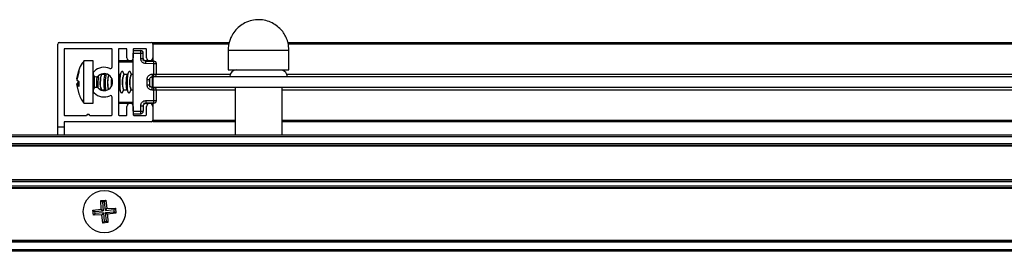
# Model space of a CAD drawing. Header units: millimetres. Extents: x 5660.967 to 5661.687, y 5268.583 to 5269.483.
# Tile 2 of 10: x 5661.313 to 5661.499, y 5268.584 to 5268.628. Entities that reach past the tile are written whole.
import ezdxf

# ---------------------------------------------------------------- set-up
doc = ezdxf.new("R2010")
doc.units = ezdxf.units.MM
doc.layers.add('SANINDUSA', color=3, linetype='Continuous')

msp = doc.modelspace()

# ---------------------------------------------------------------- linework, layer by layer
at = {"layer": 'SANINDUSA'}
for p, q in [((5661.320397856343, 5268.607358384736), (5661.320397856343, 5268.623058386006)), ((5661.320697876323, 5268.623358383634), (5661.338097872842, 5268.623358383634)), ((5661.321597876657, 5268.622058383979), (5661.321597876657, 5268.609658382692)), ((5661.330597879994, 5268.622158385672), (5661.321697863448, 5268.622158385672)), ((5661.330697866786, 5268.61871670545), (5661.330697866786, 5268.622058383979)), ((5661.331897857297, 5268.622058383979), (5661.331897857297, 5268.609658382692)), ((5661.333397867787, 5268.622158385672), (5661.331997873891, 5268.622158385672)), ((5661.333497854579, 5268.620458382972), (5661.333497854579, 5268.622058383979)), ((5661.334697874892, 5268.622058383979), (5661.334697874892, 5268.620458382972)), ((5661.337097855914, 5268.622158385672), (5661.334797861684, 5268.622158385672)), ((5661.337197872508, 5268.620458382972), (5661.337197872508, 5268.622058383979)), ((5661.338397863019, 5268.623358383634), (5661.352849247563, 5268.623358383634)), ((5661.338397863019, 5268.623358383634), (5661.338397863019, 5268.623058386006)), ((5661.338397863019, 5268.623058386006), (5661.338397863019, 5268.620458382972)), ((5661.352772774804, 5268.623058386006), (5661.338397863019, 5268.623058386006)), ((5661.363959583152, 5268.623358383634), (5661.612846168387, 5268.623358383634)), ((5661.612770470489, 5268.623058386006), (5661.364005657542, 5268.623058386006)), ((5661.334697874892, 5268.621858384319), (5661.336106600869, 5268.621833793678)), ((5661.334697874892, 5268.621358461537), (5661.336106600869, 5268.621333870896)), ((5661.334697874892, 5268.61035830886), (5661.334697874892, 5268.621358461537)), ((5661.336106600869, 5268.620349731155), (5661.336106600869, 5268.621333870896)), ((5661.336106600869, 5268.621333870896), (5661.336597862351, 5268.621333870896)), ((5661.336597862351, 5268.620349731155), (5661.336597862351, 5268.621333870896)), ((5661.338397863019, 5268.620458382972), (5661.338397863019, 5268.619826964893)), ((5661.352647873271, 5268.621908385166), (5661.352647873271, 5268.618158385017)), ((5661.352647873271, 5268.621908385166), (5661.354457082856, 5268.621908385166)), ((5661.354457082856, 5268.621908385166), (5661.364147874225, 5268.621908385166)), ((5661.364147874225, 5268.618158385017), (5661.364147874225, 5268.621908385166)), ((5661.327087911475, 5268.619858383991), (5661.325364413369, 5268.619858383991)), ((5661.325364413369, 5268.619809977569), (5661.325364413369, 5268.619858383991)), ((5661.325364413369, 5268.611858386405), (5661.325364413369, 5268.619809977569)), ((5661.327087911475, 5268.619809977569), (5661.327087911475, 5268.619858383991)), ((5661.327087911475, 5268.61185838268), (5661.327087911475, 5268.619809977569)), ((5661.334697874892, 5268.619658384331), (5661.331897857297, 5268.619658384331)), ((5661.334697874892, 5268.619858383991), (5661.332097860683, 5268.619858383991)), ((5661.336643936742, 5268.619858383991), (5661.336597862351, 5268.620071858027)), ((5661.338397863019, 5268.619858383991), (5661.336644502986, 5268.619858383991)), ((5661.337089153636, 5268.619849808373), (5661.338606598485, 5268.619823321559)), ((5661.338606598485, 5268.619323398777), (5661.337089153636, 5268.619349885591)), ((5661.338606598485, 5268.617372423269), (5661.338606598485, 5268.619323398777)), ((5661.339097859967, 5268.619323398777), (5661.338606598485, 5268.619323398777)), ((5661.339097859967, 5268.617372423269), (5661.339097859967, 5268.619323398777)), ((5661.324033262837, 5268.616513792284), (5661.324366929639, 5268.61804524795)), ((5661.324033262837, 5268.616477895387), (5661.324366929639, 5268.618040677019)), ((5661.324366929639, 5268.617890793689), (5661.324033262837, 5268.61630976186)), ((5661.324366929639, 5268.617815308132), (5661.324033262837, 5268.616255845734)), ((5661.324366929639, 5268.618040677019), (5661.324366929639, 5268.617890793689)), ((5661.327089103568, 5268.617496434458), (5661.327087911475, 5268.617518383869)), ((5661.327287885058, 5268.617011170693), (5661.327287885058, 5268.614705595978)), ((5661.328687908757, 5268.617295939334), (5661.328723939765, 5268.617297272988)), ((5661.328752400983, 5268.617318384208), (5661.328720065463, 5268.617385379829)), ((5661.329388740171, 5268.617318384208), (5661.328723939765, 5268.617318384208)), ((5661.328768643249, 5268.617318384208), (5661.328735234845, 5268.617390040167)), ((5661.329454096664, 5268.617437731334), (5661.329354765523, 5268.617256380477)), ((5661.332188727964, 5268.617318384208), (5661.331897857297, 5268.617318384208)), ((5661.332487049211, 5268.617862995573), (5661.332154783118, 5268.617256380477)), ((5661.332952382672, 5268.617318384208), (5661.332692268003, 5268.61785769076)), ((5661.332887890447, 5268.617295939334), (5661.332923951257, 5268.617297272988)), ((5661.33358872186, 5268.617318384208), (5661.332923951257, 5268.617318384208)), ((5661.333887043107, 5268.617862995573), (5661.333554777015, 5268.617256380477)), ((5661.334352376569, 5268.617318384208), (5661.334092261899, 5268.61785769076)), ((5661.334287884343, 5268.617295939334), (5661.334323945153, 5268.617297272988)), ((5661.334697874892, 5268.617318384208), (5661.334323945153, 5268.617318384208)), ((5661.338289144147, 5268.617366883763), (5661.338606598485, 5268.617372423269)), ((5661.338606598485, 5268.616872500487), (5661.338289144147, 5268.616866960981)), ((5661.338397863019, 5268.616858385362), (5661.338397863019, 5268.616868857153)), ((5661.638397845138, 5268.616858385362), (5661.338397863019, 5268.616858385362)), ((5661.338397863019, 5268.616858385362), (5661.338397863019, 5268.614858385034)), ((5661.338606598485, 5268.617372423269), (5661.339097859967, 5268.617372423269)), ((5661.339097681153, 5268.61735838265), (5661.35304785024, 5268.61735838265)), ((5661.352647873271, 5268.618158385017), (5661.364147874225, 5268.618158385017)), ((5661.3539584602, 5268.618158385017), (5661.3539584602, 5268.618125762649)), ((5661.355271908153, 5268.618158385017), (5661.355271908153, 5268.618091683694)), ((5661.3597113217, 5268.618158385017), (5661.3597113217, 5268.618091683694)), ((5661.362837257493, 5268.618158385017), (5661.362837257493, 5268.618091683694)), ((5661.363747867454, 5268.61735838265), (5661.613047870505, 5268.61735838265)), ((5661.324033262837, 5268.61630976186), (5661.324366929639, 5268.616004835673)), ((5661.324033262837, 5268.616255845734), (5661.324366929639, 5268.615820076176)), ((5661.324033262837, 5268.615460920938), (5661.324366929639, 5268.615896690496)), ((5661.324033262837, 5268.615407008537), (5661.324366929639, 5268.615711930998)), ((5661.324366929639, 5268.61545600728), (5661.324033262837, 5268.615407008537)), ((5661.324074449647, 5268.615211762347), (5661.324033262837, 5268.615407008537)), ((5661.324366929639, 5268.61530612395), (5661.324033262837, 5268.615238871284)), ((5661.324033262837, 5268.615238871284), (5661.324366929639, 5268.613676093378)), ((5661.324366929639, 5268.615050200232), (5661.324033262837, 5268.615238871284)), ((5661.324033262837, 5268.615202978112), (5661.324366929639, 5268.613671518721)), ((5661.324366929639, 5268.616004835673), (5661.324366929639, 5268.615050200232)), ((5661.324366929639, 5268.615711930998), (5661.324366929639, 5268.616004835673)), ((5661.33079454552, 5268.61575539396), (5661.330797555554, 5268.615889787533)), ((5661.33730659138, 5268.615349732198), (5661.33730659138, 5268.616367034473)), ((5661.337810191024, 5268.614900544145), (5661.337794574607, 5268.615320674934)), ((5661.337797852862, 5268.616367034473), (5661.337797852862, 5268.615349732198)), ((5661.338289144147, 5268.614849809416), (5661.338606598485, 5268.614844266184)), ((5661.638397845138, 5268.614858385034), (5661.338397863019, 5268.614858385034)), ((5661.338397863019, 5268.614847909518), (5661.338397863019, 5268.614858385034)), ((5661.353947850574, 5268.614858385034), (5661.353947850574, 5268.605854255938)), ((5661.36284786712, 5268.605854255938), (5661.36284786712, 5268.614858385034)), ((5661.327087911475, 5268.614198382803), (5661.327089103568, 5268.614220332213)), ((5661.328654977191, 5268.614398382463), (5661.32932341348, 5268.614398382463)), ((5661.328661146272, 5268.614351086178), (5661.328687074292, 5268.614398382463)), ((5661.329275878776, 5268.614465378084), (5661.32936820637, 5268.614267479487)), ((5661.329291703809, 5268.614464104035), (5661.329385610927, 5268.614269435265)), ((5661.330697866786, 5268.609658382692), (5661.330697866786, 5268.613000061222)), ((5661.331897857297, 5268.614398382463), (5661.332123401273, 5268.614398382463)), ((5661.332091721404, 5268.614464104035), (5661.332383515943, 5268.613859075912)), ((5661.332588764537, 5268.613853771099), (5661.332887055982, 5268.614398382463)), ((5661.332854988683, 5268.614398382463), (5661.333523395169, 5268.614398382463)), ((5661.333491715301, 5268.614464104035), (5661.333783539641, 5268.613859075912)), ((5661.333988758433, 5268.613853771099), (5661.334287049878, 5268.614398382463)), ((5661.334254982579, 5268.614398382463), (5661.334697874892, 5268.614398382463)), ((5661.338606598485, 5268.614344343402), (5661.338289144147, 5268.614349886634)), ((5661.338606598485, 5268.61239337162), (5661.338606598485, 5268.614344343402)), ((5661.339097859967, 5268.614344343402), (5661.338606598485, 5268.614344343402)), ((5661.353947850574, 5268.614358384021), (5661.339097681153, 5268.614358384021)), ((5661.339097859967, 5268.61239337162), (5661.339097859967, 5268.614344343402)), ((5661.613947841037, 5268.614358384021), (5661.36284786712, 5268.614358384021)), ((5661.325364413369, 5268.61185838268), (5661.327087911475, 5268.61185838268)), ((5661.331897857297, 5268.612058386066), (5661.334697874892, 5268.612058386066)), ((5661.332097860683, 5268.61185838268), (5661.334697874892, 5268.61185838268)), ((5661.333497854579, 5268.609658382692), (5661.333497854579, 5268.611258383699)), ((5661.334697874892, 5268.611258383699), (5661.334697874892, 5268.609658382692)), ((5661.336106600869, 5268.610382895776), (5661.336106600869, 5268.611367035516)), ((5661.336597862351, 5268.611367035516), (5661.336597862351, 5268.610382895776)), ((5661.336644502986, 5268.61185838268), (5661.338397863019, 5268.61185838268)), ((5661.337089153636, 5268.612366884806), (5661.338606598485, 5268.61239337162)), ((5661.338606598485, 5268.611893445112), (5661.337089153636, 5268.611866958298)), ((5661.337197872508, 5268.609658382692), (5661.337197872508, 5268.611258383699)), ((5661.338397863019, 5268.611889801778), (5661.338397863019, 5268.611258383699)), ((5661.338397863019, 5268.611258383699), (5661.338397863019, 5268.608658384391)), ((5661.338606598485, 5268.61239337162), (5661.339097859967, 5268.61239337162)), ((5661.321697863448, 5268.609558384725), (5661.325847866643, 5268.609558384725)), ((5661.3264478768, 5268.609558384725), (5661.330597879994, 5268.609558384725)), ((5661.331997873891, 5268.609558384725), (5661.333397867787, 5268.609558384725)), ((5661.334697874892, 5268.61035830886), (5661.336106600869, 5268.610382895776)), ((5661.334697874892, 5268.609858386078), (5661.336106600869, 5268.609882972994)), ((5661.334797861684, 5268.609558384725), (5661.337097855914, 5268.609558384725)), ((5661.336106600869, 5268.610382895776), (5661.336597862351, 5268.610382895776)), ((5661.321597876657, 5268.607358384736), (5661.320397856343, 5268.607358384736)), ((5661.320397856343, 5268.605854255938), (5661.320397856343, 5268.607358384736)), ((5661.321597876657, 5268.60825838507), (5661.321597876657, 5268.607358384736)), ((5661.321597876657, 5268.607358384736), (5661.321597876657, 5268.605854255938)), ((5661.338097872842, 5268.608358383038), (5661.321697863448, 5268.608358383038)), ((5661.338397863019, 5268.608658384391), (5661.338397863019, 5268.608358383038)), ((5661.338397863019, 5268.608658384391), (5661.353947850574, 5268.608658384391)), ((5661.353947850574, 5268.608358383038), (5661.338397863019, 5268.608358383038)), ((5661.36284786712, 5268.608658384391), (5661.613947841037, 5268.608658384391)), ((5661.613947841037, 5268.608358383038), (5661.36284786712, 5268.608358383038)), ((5661.013033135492, 5268.605854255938), (5661.663033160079, 5268.605854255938)), ((5661.013033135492, 5268.605554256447), (5661.663033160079, 5268.605554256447)), ((5661.663033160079, 5268.604154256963), (5661.013033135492, 5268.604154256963)), ((5661.663033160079, 5268.60385425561), (5661.013033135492, 5268.60385425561)), ((5661.663033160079, 5268.60375425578), (5661.013033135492, 5268.60375425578)), ((5661.013033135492, 5268.597454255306), (5661.663033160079, 5268.597454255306)), ((5661.013033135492, 5268.597354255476), (5661.663033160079, 5268.597354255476)), ((5661.013033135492, 5268.597054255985), (5661.663033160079, 5268.597054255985)), ((5661.663033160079, 5268.596154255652), (5661.013033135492, 5268.596154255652)), ((5661.663033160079, 5268.595854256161), (5661.013033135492, 5268.595854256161)), ((5661.663033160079, 5268.595754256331), (5661.013033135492, 5268.595754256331)), ((5661.325360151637, 5268.592354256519), (5661.325362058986, 5268.592354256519)), ((5661.325362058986, 5268.592354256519), (5661.325364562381, 5268.592354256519)), ((5661.32583627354, 5268.593338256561), (5661.325759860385, 5268.593338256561)), ((5661.328552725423, 5268.593432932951), (5661.329514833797, 5268.593523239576)), ((5661.328642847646, 5268.591843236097), (5661.328552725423, 5268.593432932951)), ((5661.328552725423, 5268.593432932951), (5661.328854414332, 5268.593183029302)), ((5661.329264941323, 5268.593221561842), (5661.328854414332, 5268.593183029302)), ((5661.328854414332, 5268.593183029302), (5661.329008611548, 5268.591540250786)), ((5661.329264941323, 5268.593221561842), (5661.329514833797, 5268.593523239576)), ((5661.329419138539, 5268.591578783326), (5661.329264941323, 5268.593221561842)), ((5661.329514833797, 5268.593523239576), (5661.329722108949, 5268.591944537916)), ((5661.332706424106, 5268.593338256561), (5661.332630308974, 5268.593338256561)), ((5661.333101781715, 5268.592354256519), (5661.333104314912, 5268.592354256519)), ((5661.333104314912, 5268.592354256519), (5661.333106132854, 5268.592354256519)), ((5661.325361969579, 5268.590354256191), (5661.325360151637, 5268.590354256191)), ((5661.325364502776, 5268.590354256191), (5661.325361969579, 5268.590354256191)), ((5661.327064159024, 5268.591635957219), (5661.328642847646, 5268.591843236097)), ((5661.327064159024, 5268.591635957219), (5661.327365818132, 5268.59138605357)), ((5661.327154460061, 5268.590673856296), (5661.327064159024, 5268.591635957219)), ((5661.327404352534, 5268.590975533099), (5661.327154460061, 5268.590673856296)), ((5661.32874414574, 5268.590763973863), (5661.327154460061, 5268.590673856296)), ((5661.327365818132, 5268.59138605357), (5661.329008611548, 5268.591540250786)), ((5661.327365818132, 5268.59138605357), (5661.327404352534, 5268.590975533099)), ((5661.329047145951, 5268.591129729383), (5661.327404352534, 5268.590975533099)), ((5661.328642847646, 5268.591843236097), (5661.329008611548, 5268.591540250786)), ((5661.329047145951, 5268.591129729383), (5661.32874414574, 5268.590763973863)), ((5661.328951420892, 5268.589185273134), (5661.32874414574, 5268.590763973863)), ((5661.329047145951, 5268.591129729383), (5661.329201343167, 5268.589486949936)), ((5661.329419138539, 5268.591578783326), (5661.329722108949, 5268.591944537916)), ((5661.329419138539, 5268.591578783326), (5661.331061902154, 5268.59173297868)), ((5661.329457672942, 5268.591168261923), (5661.331100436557, 5268.59132245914)), ((5661.329611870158, 5268.589525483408), (5661.329457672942, 5268.591168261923)), ((5661.329457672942, 5268.591168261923), (5661.329823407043, 5268.590865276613)), ((5661.329722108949, 5268.591944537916), (5661.33131182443, 5268.592034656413)), ((5661.331402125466, 5268.591072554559), (5661.329823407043, 5268.590865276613)), ((5661.329823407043, 5268.590865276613), (5661.329913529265, 5268.589275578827)), ((5661.331061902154, 5268.59173297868), (5661.33131182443, 5268.592034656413)), ((5661.331100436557, 5268.59132245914), (5661.331061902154, 5268.59173297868)), ((5661.331402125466, 5268.591072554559), (5661.331100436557, 5268.59132245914)), ((5661.33131182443, 5268.592034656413), (5661.331402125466, 5268.591072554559)), ((5661.333104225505, 5268.590354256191), (5661.33310172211, 5268.590354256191)), ((5661.333106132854, 5268.590354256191), (5661.333104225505, 5268.590354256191)), ((5661.325759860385, 5268.589370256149), (5661.325835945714, 5268.589370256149)), ((5661.329201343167, 5268.589486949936), (5661.328951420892, 5268.589185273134)), ((5661.329913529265, 5268.589275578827), (5661.328951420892, 5268.589185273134)), ((5661.329201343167, 5268.589486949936), (5661.329611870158, 5268.589525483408)), ((5661.329913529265, 5268.589275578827), (5661.329611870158, 5268.589525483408)), ((5661.332706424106, 5268.589370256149), (5661.332630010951, 5268.589370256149)), ((5661.013033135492, 5268.585954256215), (5661.663033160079, 5268.585954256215)), ((5661.663033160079, 5268.585854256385), (5661.013033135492, 5268.585854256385)), ((5661.663033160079, 5268.585554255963), (5661.013033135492, 5268.585554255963)), ((5661.663033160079, 5268.584154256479), (5661.013033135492, 5268.584154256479)), ((5661.663033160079, 5268.583854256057), (5661.013033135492, 5268.583854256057))]:
    msp.add_line(p, q, dxfattribs=at)
at = {"layer": 'SANINDUSA', "flags": 128}
for points in [[(5661.332588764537, 5268.613853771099), (5661.332537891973, 5268.613783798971), (5661.332405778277, 5268.613818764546), (5661.33229378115, 5268.614164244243), (5661.332218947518, 5268.614767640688), (5661.33219266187, 5268.615537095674), (5661.332218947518, 5268.616355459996), (5661.33229378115, 5268.617098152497), (5661.332405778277, 5268.617652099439), (5661.332537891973, 5268.617932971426), (5661.332670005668, 5268.617898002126), (5661.332692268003, 5268.61785769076)], [(5661.333988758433, 5268.613853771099), (5661.333937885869, 5268.613783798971), (5661.333805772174, 5268.613818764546), (5661.333693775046, 5268.614164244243), (5661.333618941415, 5268.614767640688), (5661.333592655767, 5268.615537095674), (5661.333618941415, 5268.616355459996), (5661.333693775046, 5268.617098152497), (5661.333805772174, 5268.617652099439), (5661.333937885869, 5268.617932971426), (5661.334070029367, 5268.617898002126), (5661.334092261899, 5268.61785769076)], [(5661.337797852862, 5268.615900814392), (5661.337818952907, 5268.616355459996), (5661.337834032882, 5268.616560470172)]]:
    msp.add_lwpolyline(points, dxfattribs=at)
at = {"layer": 'SANINDUSA'}
msp.add_circle((5661.32923313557, 5268.591354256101), 0.004000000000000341, dxfattribs=at)
for centre, radius, start, end in [((5661.320697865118, 5268.623058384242), 0.0003000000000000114, 90, 180), ((5661.321697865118, 5268.622058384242), 9.999999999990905e-05, 90, 180), ((5661.330597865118, 5268.622058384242), 0.0001000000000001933, 0, 90), ((5661.331997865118, 5268.622058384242), 0.0001000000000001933, 90, 180), ((5661.333397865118, 5268.622058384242), 0.0001000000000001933, 0, 90), ((5661.334797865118, 5268.622058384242), 0.0001000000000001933, 90, 180), ((5661.337097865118, 5268.622058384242), 0.0001000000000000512, 0, 90), ((5661.338097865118, 5268.623058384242), 0.0003000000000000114, 0, 90), ((5661.334097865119, 5268.620458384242), 0.0006000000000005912, 180, 0), ((5661.336097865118, 5268.621333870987), 0.0005000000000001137, 0, 88.99999999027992), ((5661.328900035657, 5268.621583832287), 0.00721089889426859, 358.0134789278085, 1.986521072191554), ((5661.337797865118, 5268.620458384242), 0.0006000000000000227, 180, 0), ((5661.329197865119, 5268.615858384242), 0.002800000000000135, 67.22602761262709, 133.3417582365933), ((5661.330397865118, 5268.618716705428), 0.0003000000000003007, 247.2260276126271, 0), ((5661.332097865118, 5268.619658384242), 0.0002000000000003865, 90, 180), ((5661.338597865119, 5268.619323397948), 0.0005000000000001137, 0, 88.99999999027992), ((5661.331400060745, 5268.619573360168), 0.00721087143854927, 358.0134713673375, 1.986528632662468), ((5661.327687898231, 5268.617458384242), 0.0005999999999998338, 133.3417582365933, 313.3417582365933), ((5661.339579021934, 5268.61556683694), 0.01158764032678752, 172.8701350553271, 184.0009188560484), ((5661.329197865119, 5268.615858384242), 0.001600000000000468, 226.6582417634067, 133.3417582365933), ((5661.332076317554, 5268.615828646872), 0.003692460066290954, 156.585801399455, 202.7895405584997), ((5661.339450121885, 5268.615609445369), 0.01006514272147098, 169.6406879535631, 187.5774182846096), ((5661.334919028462, 5268.615731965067), 0.005104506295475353, 163.040025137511, 194.4283388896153), ((5661.336276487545, 5268.615828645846), 0.003692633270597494, 156.5869477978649, 202.7883941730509), ((5661.337676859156, 5268.615828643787), 0.003692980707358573, 156.5892470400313, 202.7860949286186), ((5661.345484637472, 5268.615667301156), 0.00724592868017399, 170.4630814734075, 186.3769256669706), ((5661.338597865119, 5268.617372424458), 0.000500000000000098, 271.0000000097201, 0), ((5661.331400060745, 5268.617122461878), 0.00721087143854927, 358.0134713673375, 1.986528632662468), ((5661.354247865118, 5268.616858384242), 0.001300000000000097, 90, 180), ((5661.362547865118, 5268.616858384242), 0.001299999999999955, 0, 77.13719355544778), ((5661.327687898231, 5268.614258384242), 0.0005999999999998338, 46.65824176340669, 226.6582417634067), ((5661.338597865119, 5268.614344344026), 0.000499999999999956, 0, 88.99999999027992), ((5661.331400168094, 5268.614594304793), 0.007210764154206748, 358.0134418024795, 1.986558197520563), ((5661.329197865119, 5268.615858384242), 0.002800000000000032, 226.6582417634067, 292.7739723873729), ((5661.330397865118, 5268.613000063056), 0.0003000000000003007, 0, 112.7739723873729), ((5661.332097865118, 5268.612058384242), 0.0002000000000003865, 180, 270), ((5661.334097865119, 5268.611258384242), 0.0006000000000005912, 0, 180), ((5661.337797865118, 5268.611258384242), 0.0006000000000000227, 0, 180), ((5661.338597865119, 5268.612393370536), 0.0005000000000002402, 271.0000000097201, 0), ((5661.331399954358, 5268.612143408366), 0.007210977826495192, 358.0134858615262, 1.986514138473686), ((5661.321697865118, 5268.609658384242), 0.0001000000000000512, 180, 270), ((5661.326147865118, 5268.609433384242), 0.0003250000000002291, 22.61986497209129, 157.3801350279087), ((5661.330597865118, 5268.609658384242), 0.0001000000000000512, 270, 0), ((5661.331997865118, 5268.609658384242), 0.0001000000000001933, 180, 270), ((5661.333397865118, 5268.609658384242), 0.0001000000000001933, 270, 0), ((5661.334797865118, 5268.609658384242), 0.0001000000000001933, 180, 270), ((5661.336097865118, 5268.610382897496), 0.0005000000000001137, 271.0000000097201, 0), ((5661.328900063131, 5268.610132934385), 0.007210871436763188, 358.0134713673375, 1.986528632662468), ((5661.337097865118, 5268.609658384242), 0.0001000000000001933, 270, 0), ((5661.321697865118, 5268.608258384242), 9.999999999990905e-05, 90, 180), ((5661.338097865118, 5268.608658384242), 0.0003000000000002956, 270, 0)]:
    msp.add_arc(centre, radius, start, end, dxfattribs=at)
for centre, major_axis, ratio, start_param, end_param in [((5661.328692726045, 5268.615858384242), (3.879291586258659e-05, 0.001459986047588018), 0.164536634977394, 0.1799477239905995, 3.14596448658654), ((5661.330092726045, 5268.615858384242), (3.879291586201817e-05, 0.001459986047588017), 0.1645366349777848, 0.3763882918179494, 2.842093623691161), ((5661.332892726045, 5268.615858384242), (3.879291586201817e-05, 0.001459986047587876), 0.1645366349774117, 0.1799477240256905, 3.145964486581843), ((5661.334292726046, 5268.615858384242), (3.879291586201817e-05, 0.001459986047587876), 0.1645366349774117, 0.1799477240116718, 3.145964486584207), ((5661.338492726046, 5268.615858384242), (3.87929158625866e-05, 0.001459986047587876), 0.1645366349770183, 0.7404718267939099, 2.308130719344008)]:
    msp.add_ellipse(centre, major_axis=major_axis, ratio=ratio, start_param=start_param, end_param=end_param, dxfattribs=at)
for points, knots in [([(5661.364147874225, 5268.621908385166), (5661.364115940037, 5268.622380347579), (5661.364070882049, 5268.623046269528), (5661.363774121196, 5268.623993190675), (5661.363412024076, 5268.624784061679), (5661.362806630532, 5268.625653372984), (5661.361991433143, 5268.626448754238), (5661.360967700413, 5268.627102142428), (5661.359774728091, 5268.627540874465), (5661.358468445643, 5268.627709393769), (5661.357116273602, 5268.627569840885), (5661.355846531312, 5268.627118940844), (5661.354742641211, 5268.626407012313), (5661.353868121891, 5268.625520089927), (5661.353283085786, 5268.624600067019), (5661.352923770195, 5268.623726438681), (5661.352696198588, 5268.622865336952), (5661.352665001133, 5268.622247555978), (5661.352647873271, 5268.621908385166)], [0, 0, 0, 0, 0.0782660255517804, 0.1104305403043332, 0.1645447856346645, 0.2223852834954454, 0.2856593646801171, 0.3528074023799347, 0.4229379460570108, 0.4954304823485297, 0.5700474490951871, 0.6470435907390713, 0.7173888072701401, 0.7868301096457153, 0.8526648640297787, 0.8973622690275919, 0.9436503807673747, 1, 1, 1, 1]), ([(5661.337089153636, 5268.619349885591), (5661.336964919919, 5268.619365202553), (5661.336773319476, 5268.619388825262), (5661.336544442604, 5268.619514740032), (5661.336388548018, 5268.619643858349), (5661.336262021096, 5268.619802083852), (5661.336140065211, 5268.620033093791), (5661.336119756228, 5268.620225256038), (5661.336106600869, 5268.620349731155)], [0, 0, 0, 0, 0.2397100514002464, 0.3696947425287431, 0.5000382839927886, 0.630010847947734, 0.7603356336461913, 1, 1, 1, 1]), ([(5661.336106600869, 5268.620349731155), (5661.336138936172, 5268.620349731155), (5661.336203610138, 5268.620349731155), (5661.336296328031, 5268.620349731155), (5661.336382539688, 5268.620349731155), (5661.336430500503, 5268.620349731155), (5661.336454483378, 5268.620349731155)], [0, 0, 0, 0, 0.2499943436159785, 0.5000146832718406, 0.7499816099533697, 1, 1, 1, 1]), ([(5661.336454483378, 5268.620349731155), (5661.336475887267, 5268.620349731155), (5661.336518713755, 5268.620349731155), (5661.336563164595, 5268.620349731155), (5661.336592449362, 5268.620349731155), (5661.336596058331, 5268.620349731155), (5661.336597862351, 5268.620349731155)], [0, 0, 0, 0, 0.249900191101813, 0.5000188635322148, 0.7500737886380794, 0.9999999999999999, 0.9999999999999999, 0.9999999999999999, 0.9999999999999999]), ([(5661.336741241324, 5268.619999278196), (5661.33669914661, 5268.62005214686), (5661.33661713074, 5268.620155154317), (5661.33660417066, 5268.620286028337), (5661.336597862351, 5268.620349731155)], [0, 0, 0, 0, 0.513250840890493, 1, 1, 1, 1]), ([(5661.325355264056, 5268.619789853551), (5661.325251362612, 5268.619668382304), (5661.324838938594, 5268.619186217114), (5661.324506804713, 5268.618565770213), (5661.324381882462, 5268.618060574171), (5661.324371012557, 5268.618016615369)], [0, 0, 0, 0, 0.2351625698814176, 0.9334489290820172, 1, 1, 1, 1]), ([(5661.337089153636, 5268.619849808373), (5661.337056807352, 5268.619852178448), (5661.336992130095, 5268.619856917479), (5661.336899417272, 5268.619887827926), (5661.336813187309, 5268.619933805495), (5661.336765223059, 5268.619977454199), (5661.336741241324, 5268.619999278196)], [0, 0, 0, 0, 0.250055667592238, 0.4999929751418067, 0.7500005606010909, 0.9999999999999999, 0.9999999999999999, 0.9999999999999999, 0.9999999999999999]), ([(5661.337092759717, 5268.619703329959), (5661.337092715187, 5268.619725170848), (5661.337092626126, 5268.619768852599), (5661.337091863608, 5268.619814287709), (5661.33709075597, 5268.619844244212), (5661.337089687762, 5268.619847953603), (5661.337089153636, 5268.619849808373)], [0, 0, 0, 0, 0.2500124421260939, 0.5000245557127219, 0.7500022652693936, 1, 1, 1, 1]), ([(5661.337089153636, 5268.619349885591), (5661.337089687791, 5268.619382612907), (5661.33709075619, 5268.619448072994), (5661.337091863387, 5268.619542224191), (5661.337092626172, 5268.619629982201), (5661.337092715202, 5268.619678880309), (5661.337092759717, 5268.619703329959)], [0, 0, 0, 0, 0.2499897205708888, 0.500021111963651, 0.7500044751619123, 1, 1, 1, 1]), ([(5661.327819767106, 5268.614831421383), (5661.32781672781, 5268.614850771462), (5661.32779809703, 5268.614969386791), (5661.327784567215, 5268.615257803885), (5661.327777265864, 5268.615653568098), (5661.327785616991, 5268.61607069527), (5661.327812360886, 5268.616522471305), (5661.327845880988, 5268.616768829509), (5661.327862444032, 5268.616890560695)], [0, 0, 0, 0, 0.04175582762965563, 0.2559617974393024, 0.4020822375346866, 0.5815826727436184, 0.7932504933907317, 1, 1, 1, 1]), ([(5661.329299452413, 5268.614467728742), (5661.329284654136, 5268.614499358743), (5661.329248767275, 5268.614576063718), (5661.329207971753, 5268.614874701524), (5661.329183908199, 5268.615252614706), (5661.329177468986, 5268.615654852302), (5661.329185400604, 5268.616071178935), (5661.329213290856, 5268.616522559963), (5661.329261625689, 5268.616918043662), (5661.329313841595, 5268.617172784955), (5661.329349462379, 5268.617232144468), (5661.329361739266, 5268.617252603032)], [0, 0, 0, 0, 0.09144419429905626, 0.2217585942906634, 0.3508681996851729, 0.4389406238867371, 0.5471323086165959, 0.674712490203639, 0.8028391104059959, 0.9320474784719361, 1, 1, 1, 1]), ([(5661.330597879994, 5268.615099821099), (5661.330592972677, 5268.615167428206), (5661.330581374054, 5268.615327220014), (5661.330577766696, 5268.61565766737), (5661.330586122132, 5268.616065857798), (5661.330602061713, 5268.616393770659), (5661.330619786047, 5268.61653717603), (5661.330621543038, 5268.616551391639)], [0, 0, 0, 0, 0.1604854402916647, 0.3793130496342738, 0.6481296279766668, 0.9651194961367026, 1, 1, 1, 1]), ([(5661.332099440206, 5268.614467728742), (5661.332084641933, 5268.614499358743), (5661.33204875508, 5268.614576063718), (5661.332007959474, 5268.61487470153), (5661.331983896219, 5268.61525261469), (5661.331977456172, 5268.615654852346), (5661.331985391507, 5268.616071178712), (5661.332013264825, 5268.616522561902), (5661.332061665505, 5268.616918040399), (5661.332113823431, 5268.617172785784), (5661.3321494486, 5268.617232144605), (5661.332161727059, 5268.617252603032)], [0, 0, 0, 0, 0.0914442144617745, 0.2217586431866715, 0.350868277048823, 0.438940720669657, 0.5471324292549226, 0.674712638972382, 0.8028400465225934, 0.9320474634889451, 1, 1, 1, 1]), ([(5661.333499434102, 5268.614467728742), (5661.333484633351, 5268.614499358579), (5661.333448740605, 5268.614576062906), (5661.333408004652, 5268.614874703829), (5661.333383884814, 5268.615252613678), (5661.333377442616, 5268.615654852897), (5661.333385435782, 5268.616071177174), (5661.333413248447, 5268.616522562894), (5661.333461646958, 5268.616918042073), (5661.333513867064, 5268.617172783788), (5661.333549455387, 5268.61723214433), (5661.333561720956, 5268.617252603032)], [0, 0, 0, 0, 0.09144428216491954, 0.2217580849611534, 0.3508682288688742, 0.4389407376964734, 0.5471326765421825, 0.6747125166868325, 0.8028400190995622, 0.9320485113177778, 1, 1, 1, 1]), ([(5661.33730659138, 5268.616367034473), (5661.337319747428, 5268.616491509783), (5661.337340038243, 5268.616683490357), (5661.337461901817, 5268.616914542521), (5661.337588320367, 5268.61707263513), (5661.337744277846, 5268.617201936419), (5661.337973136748, 5268.617327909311), (5661.33816491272, 5268.617351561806), (5661.338289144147, 5268.617366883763)], [0, 0, 0, 0, 0.2396669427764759, 0.3696427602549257, 0.4999769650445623, 0.6299596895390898, 0.7602899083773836, 1, 1, 1, 1]), ([(5661.337797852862, 5268.616367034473), (5661.337804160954, 5268.616430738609), (5661.33781712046, 5268.616561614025), (5661.337899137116, 5268.616664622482), (5661.337941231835, 5268.616717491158)], [0, 0, 0, 0, 0.4867540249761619, 1, 1, 1, 1]), ([(5661.337941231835, 5268.616717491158), (5661.337965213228, 5268.616739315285), (5661.338013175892, 5268.616782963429), (5661.338099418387, 5268.616828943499), (5661.338192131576, 5268.616859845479), (5661.33825680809, 5268.616864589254), (5661.338289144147, 5268.616866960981)], [0, 0, 0, 0, 0.250001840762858, 0.5000024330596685, 0.7500182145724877, 1, 1, 1, 1]), ([(5661.338289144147, 5268.617366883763), (5661.338289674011, 5268.61733415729), (5661.338290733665, 5268.617268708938), (5661.338291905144, 5268.617174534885), (5661.33829260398, 5268.61708676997), (5661.338292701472, 5268.617037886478), (5661.338292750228, 5268.617013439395)], [0, 0, 0, 0, 0.2499971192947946, 0.4999591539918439, 0.7499249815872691, 0.9999999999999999, 0.9999999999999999, 0.9999999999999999, 0.9999999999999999]), ([(5661.338292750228, 5268.617013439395), (5661.338292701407, 5268.616991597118), (5661.338292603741, 5268.616947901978), (5661.338291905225, 5268.616902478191), (5661.338290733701, 5268.616872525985), (5661.338289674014, 5268.616868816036), (5661.338289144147, 5268.616866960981)], [0, 0, 0, 0, 0.2499237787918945, 0.4999686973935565, 0.7499733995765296, 1, 1, 1, 1]), ([(5661.33730659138, 5268.616367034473), (5661.337338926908, 5268.616367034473), (5661.337403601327, 5268.616367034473), (5661.337496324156, 5268.616367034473), (5661.337582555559, 5268.616367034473), (5661.337630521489, 5268.616367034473), (5661.337654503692, 5268.616367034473)], [0, 0, 0, 0, 0.249977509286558, 0.4999810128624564, 0.749998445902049, 1, 1, 1, 1]), ([(5661.338289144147, 5268.614349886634), (5661.338164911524, 5268.614365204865), (5661.337973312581, 5268.614388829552), (5661.337744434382, 5268.614514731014), (5661.337588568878, 5268.61464387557), (5661.33746200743, 5268.614802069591), (5661.337340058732, 5268.615033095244), (5661.33731974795, 5268.615225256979), (5661.33730659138, 5268.615349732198)], [0, 0, 0, 0, 0.2397098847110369, 0.3696948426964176, 0.5000228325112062, 0.6300077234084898, 0.7603327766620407, 1, 1, 1, 1]), ([(5661.33730659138, 5268.615349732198), (5661.337338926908, 5268.615349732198), (5661.337403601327, 5268.615349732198), (5661.337496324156, 5268.615349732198), (5661.337582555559, 5268.615349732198), (5661.337630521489, 5268.615349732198), (5661.337654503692, 5268.615349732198)], [0, 0, 0, 0, 0.249977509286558, 0.4999810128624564, 0.749998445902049, 1, 1, 1, 1]), ([(5661.337654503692, 5268.616367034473), (5661.33767590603, 5268.616367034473), (5661.337718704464, 5268.616367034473), (5661.337763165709, 5268.616367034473), (5661.337792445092, 5268.616367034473), (5661.337796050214, 5268.616367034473), (5661.337797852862, 5268.616367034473)], [0, 0, 0, 0, 0.2499945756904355, 0.4999162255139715, 0.7499459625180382, 1, 1, 1, 1]), ([(5661.337654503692, 5268.615349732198), (5661.33767590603, 5268.615349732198), (5661.337718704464, 5268.615349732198), (5661.337763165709, 5268.615349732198), (5661.337792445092, 5268.615349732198), (5661.337796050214, 5268.615349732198), (5661.337797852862, 5268.615349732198)], [0, 0, 0, 0, 0.2499945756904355, 0.4999162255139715, 0.7499459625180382, 1, 1, 1, 1]), ([(5661.337941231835, 5268.614999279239), (5661.337899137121, 5268.615052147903), (5661.337817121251, 5268.61515515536), (5661.337804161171, 5268.61528602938), (5661.337797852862, 5268.615349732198)], [0, 0, 0, 0, 0.513250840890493, 1, 1, 1, 1]), ([(5661.338289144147, 5268.614849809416), (5661.3382568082, 5268.614852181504), (5661.338192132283, 5268.614856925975), (5661.338099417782, 5268.614887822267), (5661.338013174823, 5268.614933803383), (5661.337965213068, 5268.614977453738), (5661.337941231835, 5268.614999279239)], [0, 0, 0, 0, 0.2499809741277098, 0.4999930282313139, 0.7499928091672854, 1, 1, 1, 1]), ([(5661.338292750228, 5268.614703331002), (5661.338292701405, 5268.614725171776), (5661.338292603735, 5268.614768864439), (5661.338291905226, 5268.614814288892), (5661.338290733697, 5268.61484423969), (5661.338289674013, 5268.614847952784), (5661.338289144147, 5268.614849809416)], [0, 0, 0, 0, 0.2499190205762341, 0.4999652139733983, 0.7499711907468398, 1, 1, 1, 1]), ([(5661.338289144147, 5268.614349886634), (5661.338289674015, 5268.614382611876), (5661.338290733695, 5268.614448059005), (5661.338291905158, 5268.614542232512), (5661.33829260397, 5268.614629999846), (5661.338292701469, 5268.614678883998), (5661.338292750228, 5268.614703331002)], [0, 0, 0, 0, 0.2499879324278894, 0.4999502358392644, 0.7499247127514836, 0.9999999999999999, 0.9999999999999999, 0.9999999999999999, 0.9999999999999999]), ([(5661.324402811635, 5268.613649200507), (5661.324533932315, 5268.613290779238), (5661.324764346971, 5268.612660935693), (5661.325185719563, 5268.612141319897), (5661.325367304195, 5268.611917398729)], [0, 0, 0, 0, 0.5690639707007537, 1, 1, 1, 1]), ([(5661.336106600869, 5268.611367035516), (5661.336119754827, 5268.611491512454), (5661.336140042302, 5268.611683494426), (5661.336261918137, 5268.611914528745), (5661.336388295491, 5268.612072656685), (5661.33654428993, 5268.612201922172), (5661.336773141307, 5268.612327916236), (5661.33696492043, 5268.61235156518), (5661.337089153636, 5268.612366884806)], [0, 0, 0, 0, 0.2396664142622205, 0.3696398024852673, 0.4999635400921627, 0.6299587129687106, 0.7602897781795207, 0.9999999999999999, 0.9999999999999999, 0.9999999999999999, 0.9999999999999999]), ([(5661.336106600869, 5268.611367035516), (5661.336138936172, 5268.611367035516), (5661.336203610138, 5268.611367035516), (5661.336296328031, 5268.611367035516), (5661.336382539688, 5268.611367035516), (5661.336430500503, 5268.611367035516), (5661.336454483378, 5268.611367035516)], [0, 0, 0, 0, 0.2499943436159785, 0.5000146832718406, 0.7499816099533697, 1, 1, 1, 1]), ([(5661.336454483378, 5268.611367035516), (5661.336475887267, 5268.611367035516), (5661.336518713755, 5268.611367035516), (5661.336563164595, 5268.611367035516), (5661.336592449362, 5268.611367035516), (5661.336596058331, 5268.611367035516), (5661.336597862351, 5268.611367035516)], [0, 0, 0, 0, 0.249900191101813, 0.5000188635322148, 0.7500737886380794, 0.9999999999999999, 0.9999999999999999, 0.9999999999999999, 0.9999999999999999]), ([(5661.336597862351, 5268.611367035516), (5661.33660417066, 5268.611430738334), (5661.33661713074, 5268.611561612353), (5661.33669914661, 5268.611664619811), (5661.336741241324, 5268.611717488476)], [0, 0, 0, 0, 0.4867491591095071, 1, 1, 1, 1]), ([(5661.336741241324, 5268.611717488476), (5661.336765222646, 5268.611739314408), (5661.336813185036, 5268.611782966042), (5661.33689941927, 5268.611828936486), (5661.336992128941, 5268.611859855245), (5661.33705680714, 5268.611864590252), (5661.337089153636, 5268.611866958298)], [0, 0, 0, 0, 0.2500047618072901, 0.5000068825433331, 0.7499462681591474, 1, 1, 1, 1]), ([(5661.337089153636, 5268.612366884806), (5661.337089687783, 5268.612334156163), (5661.337090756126, 5268.612268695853), (5661.337091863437, 5268.612174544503), (5661.337092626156, 5268.612086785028), (5661.337092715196, 5268.612037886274), (5661.337092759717, 5268.612013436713)], [0, 0, 0, 0, 0.2499969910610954, 0.5000171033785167, 0.7500066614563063, 1, 1, 1, 1]), ([(5661.337092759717, 5268.612013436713), (5661.337092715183, 5268.611991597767), (5661.337092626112, 5268.611947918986), (5661.337091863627, 5268.611902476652), (5661.337090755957, 5268.611872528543), (5661.33708968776, 5268.611868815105), (5661.337089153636, 5268.611866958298)], [0, 0, 0, 0, 0.250007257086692, 0.5000246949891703, 0.7500004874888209, 0.9999999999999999, 0.9999999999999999, 0.9999999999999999, 0.9999999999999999])]:
    msp.add_open_spline(points, degree=3, knots=knots, dxfattribs=at)

doc.saveas('drawing.dxf')
